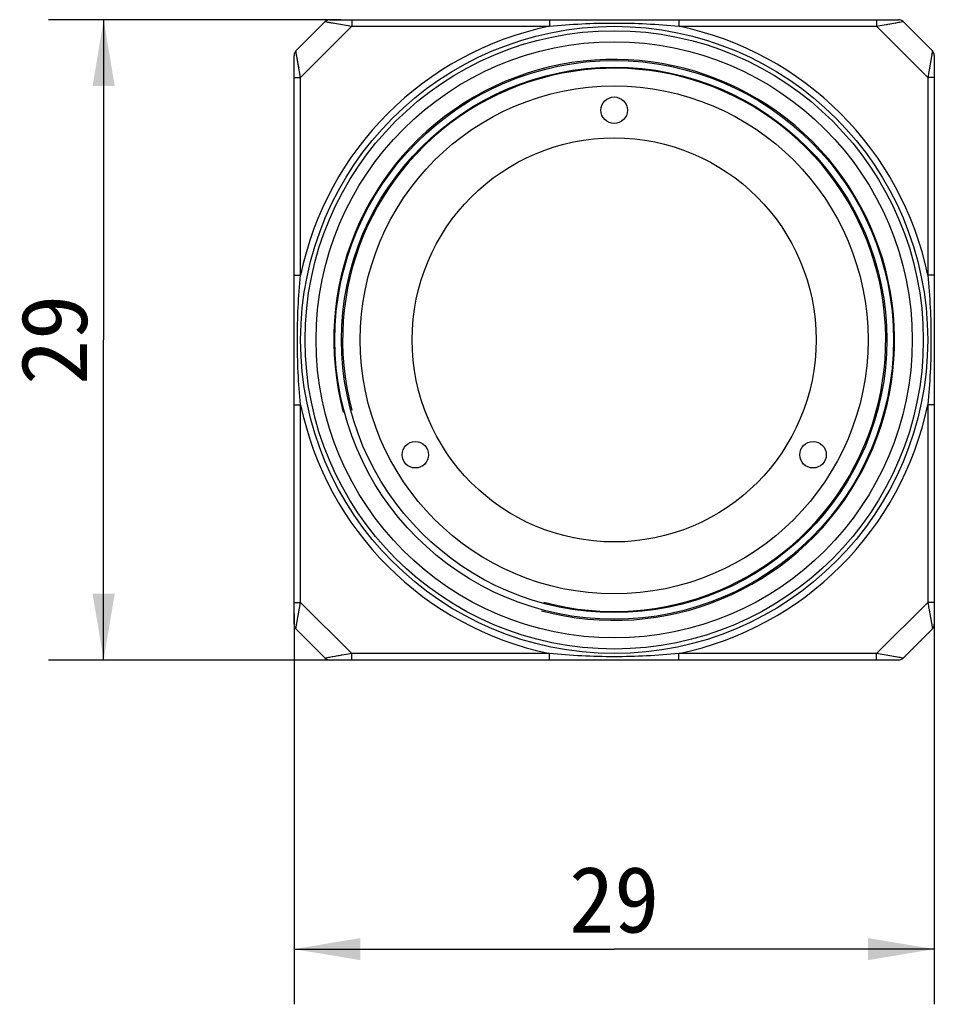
# Model space of a CAD drawing. Header units: millimetres. Extents: x 78 to 355, y 88 to 237.
# Tile 1 of 3: x 78 to 119, y 193 to 237. Entities that reach past the tile are written whole.
import ezdxf
from ezdxf.enums import TextEntityAlignment as Align

# ---------------------------------------------------------------- set-up
doc = ezdxf.new("R2010")
doc.units = ezdxf.units.MM
doc.header["$LTSCALE"] = 0.3
doc.layers.get('0').update_dxf_attribs({"linetype": 'CONTINUOUS'})
doc.layers.add('00_COMPONENTS', color=7, linetype='CONTINUOUS')
doc.layers.add('51__DRAFT_DIMS', color=7, linetype='CONTINUOUS')
doc.styles.get("Standard").update_dxf_attribs({"font": 'simfang.ttf'})
doc.dimstyles.new('DIMSTYLE_1', dxfattribs={"dimtxt": 3, "dimasz": 3, "dimexe": 2.5, "dimexo": 0.5, "dimgap": 0.75, "dimtad": 1, "dimdsep": 46, "dimtxsty": 'STANDARD', "dimblk": '_FILLED', "dimblk1": '_FILLED', "dimblk2": '_FILLED', "dimcen": 0.09, "dimclrt": 3, "dimazin": 2, "dimtp": 0.2, "dimtm": 0.2, "dimtfac": 1, "dimtofl": 0, "dimtmove": 0, "dimatfit": 3, "dimldrblk": '_FILLED', "dimfxl": 1, "dimtolj": 1, "dimarcsym": 0})

# ---------------------------------------------------------------- blocks, each defined once
blk = doc.blocks.new('_FILLED')
at = {"color": 0, "linetype": 'ByBlock'}
blk.add_solid([(0, 0), (-1, 0.167), (-1, -0.167)], dxfattribs=at)
blk = doc.blocks.new('*D2')
at = {"layer": '51__DRAFT_DIMS', "color": 4}
for p, q in [((90.226, 210.355), (90.226, 192.652)), ((119.226, 210.355), (119.226, 192.652)), ((90.226, 195.152), (104.726, 195.152)), ((119.226, 195.152), (104.726, 195.152))]:
    blk.add_line(p, q, dxfattribs=at)
at = {"layer": '51__DRAFT_DIMS', "color": 4, "xscale": 3, "yscale": 3, "zscale": 3, "rotation": 180}
blk.add_blockref('_FILLED', (90.226, 195.152), dxfattribs=at)
at = {"layer": '51__DRAFT_DIMS', "color": 4, "xscale": 3, "yscale": 3, "zscale": 3}
blk.add_blockref('_FILLED', (119.226, 195.152), dxfattribs=at)
at = {"layer": '51__DRAFT_DIMS', "color": 3}
blk.add_text('29', height=3, dxfattribs=at).set_placement((104.726, 195.902), align=Align.CENTER)
blk = doc.blocks.new('*D3')
at = {"layer": '51__DRAFT_DIMS', "color": 4}
for p, q in [((92.341, 237.241), (79.103, 237.241)), ((81.603, 237.241), (81.603, 222.741)), ((81.603, 208.241), (81.603, 222.741)), ((92.341, 208.241), (79.103, 208.241))]:
    blk.add_line(p, q, dxfattribs=at)
at = {"layer": '51__DRAFT_DIMS', "color": 4, "xscale": 3, "yscale": 3, "zscale": 3}
for p, rotation in [((81.603, 237.241), 90), ((81.603, 208.241), 270)]:
    blk.add_blockref('_FILLED', p, dxfattribs=dict(at, rotation=rotation))
at = {"layer": '51__DRAFT_DIMS', "color": 3}
blk.add_text('29', height=3, rotation=90, dxfattribs=at).set_placement((80.853, 222.741), align=Align.CENTER)

msp = doc.modelspace()

# ---------------------------------------------------------------- linework, layer by layer
at = {"layer": '00_COMPONENTS', "color": 7}
for p, q in [((91.851, 237.241), (117.602, 237.241)), ((91.639, 237.153), (90.314, 235.829)), ((119.139, 235.829), (117.814, 237.153)), ((90.226, 209.865), (90.226, 235.617)), ((119.226, 235.617), (119.226, 209.865)), ((90.314, 209.653), (91.639, 208.329)), ((117.814, 208.329), (119.139, 209.653)), ((117.602, 208.241), (91.851, 208.241))]:
    msp.add_line(p, q, dxfattribs=at)
at = {"layer": '00_COMPONENTS', "color": 4}
for p, q in [((92.841, 237.241), (92.841, 236.941)), ((101.792, 237.241), (101.792, 236.941)), ((107.661, 237.241), (107.661, 236.941)), ((116.612, 237.241), (116.612, 236.941)), ((92.841, 236.941), (90.526, 234.627)), ((91.639, 237.153), (92.841, 236.941)), ((91.639, 237.153), (91.639, 237.153)), ((91.748, 237.134), (91.768, 237.13)), ((91.988, 237.092), (92.023, 237.085)), ((92.841, 236.941), (101.792, 236.941)), ((107.661, 236.941), (116.612, 236.941)), ((116.612, 236.941), (117.814, 237.153)), ((118.926, 234.627), (116.612, 236.941)), ((117.04, 237.017), (117.089, 237.025)), ((117.183, 237.042), (117.228, 237.05)), ((117.463, 237.091), (117.497, 237.097)), ((117.765, 237.145), (117.777, 237.147)), ((117.808, 237.152), (117.811, 237.153)), ((117.814, 237.153), (117.814, 237.153)), ((90.314, 235.828), (90.314, 235.829)), ((90.526, 234.627), (90.314, 235.829)), ((90.315, 235.822), (90.315, 235.826)), ((90.323, 235.78), (90.321, 235.791)), ((90.376, 235.478), (90.37, 235.511)), ((119.139, 235.829), (118.926, 234.627)), ((119.094, 235.575), (119.083, 235.513)), ((119.119, 235.719), (119.116, 235.7)), ((119.139, 235.829), (119.138, 235.828)), ((90.403, 235.328), (90.396, 235.368)), ((90.426, 235.198), (90.418, 235.243)), ((90.451, 235.055), (90.442, 235.104)), ((90.226, 234.627), (90.526, 234.627)), ((90.526, 225.675), (90.526, 234.627)), ((118.926, 234.627), (118.926, 225.675)), ((119.226, 234.627), (118.926, 234.627)), ((90.226, 225.675), (90.526, 225.675)), ((119.226, 225.675), (118.926, 225.675)), ((90.226, 219.807), (90.526, 219.807)), ((90.526, 210.855), (90.526, 219.807)), ((118.926, 219.807), (118.926, 210.855)), ((119.226, 219.807), (118.926, 219.807)), ((90.226, 210.855), (90.526, 210.855)), ((90.314, 209.653), (90.526, 210.855)), ((90.526, 210.855), (92.841, 208.541)), ((116.612, 208.541), (118.926, 210.855)), ((118.926, 210.855), (119.139, 209.653)), ((119.226, 210.855), (118.926, 210.855)), ((90.314, 209.653), (90.314, 209.654)), ((90.345, 209.827), (90.349, 209.852)), ((90.354, 209.879), (90.359, 209.907)), ((119.137, 209.66), (119.138, 209.656)), ((119.138, 209.654), (119.139, 209.653)), ((92.841, 208.541), (91.639, 208.329)), ((91.639, 208.329), (91.639, 208.329)), ((91.645, 208.33), (91.641, 208.33)), ((91.688, 208.338), (91.676, 208.336)), ((91.989, 208.391), (91.956, 208.385)), ((92.14, 208.417), (92.1, 208.41)), ((92.27, 208.44), (92.225, 208.432)), ((92.413, 208.466), (92.364, 208.457)), ((92.841, 208.241), (92.841, 208.541)), ((101.792, 208.541), (92.841, 208.541)), ((101.792, 208.241), (101.792, 208.541)), ((107.661, 208.241), (107.661, 208.541)), ((116.612, 208.541), (107.661, 208.541)), ((116.612, 208.241), (116.612, 208.541)), ((117.814, 208.329), (116.612, 208.541)), ((117.561, 208.374), (117.499, 208.385)), ((117.705, 208.348), (117.685, 208.352)), ((117.814, 208.329), (117.814, 208.329))]:
    msp.add_line(p, q, dxfattribs=at)
for points in [[(91.789, 237.127), (91.812, 237.123), (91.837, 237.118), (91.864, 237.114), (91.892, 237.109), (91.922, 237.103), (91.954, 237.098)], [(117.613, 237.118), (117.637, 237.122), (117.661, 237.126)], [(90.35, 235.627), (90.345, 235.652), (90.341, 235.675)], [(119.112, 235.678), (119.108, 235.655), (119.103, 235.63)], [(91.84, 208.365), (91.815, 208.36), (91.792, 208.356)], [(117.664, 208.356), (117.64, 208.36), (117.616, 208.364)]]:
    msp.add_lwpolyline(points, dxfattribs=at)
at = {"layer": '00_COMPONENTS', "color": 7}
for centre, radius in [((104.726, 222.741), 14.2), ((104.726, 222.741), 14), ((104.726, 222.741), 13.5), ((104.726, 222.741), 12.65), ((104.726, 222.741), 12.35), ((104.726, 222.741), 11.5), ((104.726, 233.141), 0.6), ((104.726, 222.741), 9.15), ((95.72, 217.541), 0.6), ((113.733, 217.541), 0.6)]:
    msp.add_circle(centre, radius, dxfattribs=at)
for centre, start, end in [((91.851, 236.941), 90, 135), ((117.602, 236.941), 45, 90), ((90.526, 235.617), 135, 180), ((118.926, 235.617), 0, 45), ((90.526, 209.865), 180, 225), ((118.926, 209.865), 315, 360), ((91.851, 208.541), 225, 270), ((117.602, 208.541), 270, 315)]:
    msp.add_arc(centre, 0.3, start, end, dxfattribs=at)
at = {"layer": '00_COMPONENTS', "color": 4}
for radius, start, end in [(14.5, 101.6752, 168.3248), (14.5, 11.6752, 78.3248), (12.7, 255, 195), (12.3, 255, 195), (14.5, 191.6752, 258.3248), (14.5, 281.6752, 348.3248)]:
    msp.add_arc((104.726, 222.741), radius, start, end, dxfattribs=at)
for points, knots in [([(101.792, 236.941), (102.279, 236.99), (103.257, 237.066), (104.726, 237.104), (106.196, 237.066), (107.173, 236.99), (107.661, 236.941)], [0, 0, 0, 0, 0.249997, 0.5, 0.750003, 1, 1, 1, 1]), ([(90.376, 222.741), (90.376, 223.231), (90.402, 224.211), (90.477, 225.188), (90.526, 225.675)], [0, 0, 0, 0, 0.500006, 1, 1, 1, 1]), ([(118.926, 225.675), (118.976, 225.188), (119.051, 224.211), (119.076, 223.231), (119.076, 222.741)], [0, 0, 0, 0, 0.499993, 1, 1, 1, 1]), ([(90.526, 219.807), (90.477, 220.294), (90.402, 221.271), (90.376, 222.251), (90.376, 222.741)], [0, 0, 0, 0, 0.499993, 1, 1, 1, 1]), ([(119.076, 222.741), (119.076, 222.251), (119.051, 221.271), (118.976, 220.294), (118.926, 219.807)], [0, 0, 0, 0, 0.500006, 1, 1, 1, 1]), ([(107.661, 208.541), (107.173, 208.492), (106.196, 208.417), (104.726, 208.378), (103.257, 208.417), (102.279, 208.492), (101.792, 208.541)], [0, 0, 0, 0, 0.249997, 0.5, 0.750003, 1, 1, 1, 1])]:
    msp.add_open_spline(points, degree=3, knots=knots, dxfattribs=at)

# ---------------------------------------------------------------- dimensions: what is measured, and where the dimension line sits
at = {"layer": '51__DRAFT_DIMS', "color": 4}
dim = msp.add_linear_dim(base=(81.603, 237.241), p1=(92.841, 208.241), p2=(92.841, 237.241), angle=90, dimstyle='DIMSTYLE_1', dxfattribs=at)
dim.commit()
dim.dimension.update_dxf_attribs({"geometry": '*D3', "text_midpoint": (81.603, 222.703), "dimtype": 160})
dim = msp.add_linear_dim(base=(119.226, 195.152), p1=(90.226, 210.855), p2=(119.226, 210.855), dimstyle='DIMSTYLE_1', dxfattribs=at)
dim.commit()
dim.dimension.update_dxf_attribs({"geometry": '*D2', "text_midpoint": (104.688, 195.152), "dimtype": 160})

doc.saveas('drawing.dxf')
